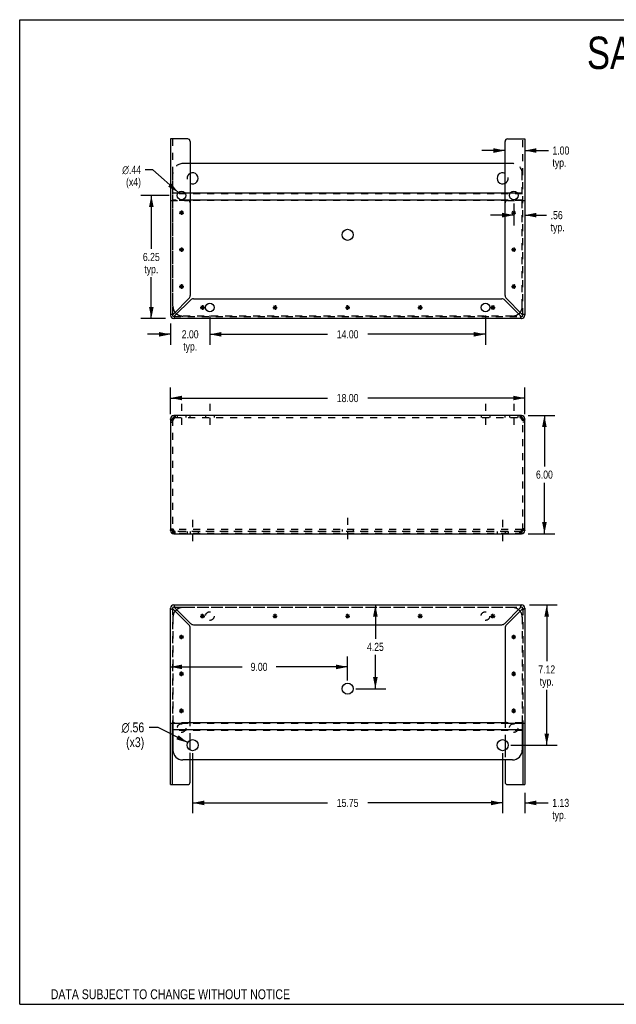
# Model space of a CAD drawing. Header units: inches. Extents: x 0 to 64.7, y 0 to 50.
# Tile 1 of 2: x 0 to 30.3, y 0 to 50. Entities that reach past the tile are written whole.
import ezdxf

# ---------------------------------------------------------------- set-up
doc = ezdxf.new("R2010")
doc.units = ezdxf.units.IN
doc.header["$LTSCALE"] = 3.558824
doc.header["$MEASUREMENT"] = 0
doc.linetypes.add('DASHED', pattern=[0.2, 0.1, -0.1])
doc.linetypes.add('HIDDEN', pattern=[0.2, 0.1, -0.1])
doc.layers.get('0').update_dxf_attribs({"linetype": 'CONTINUOUS'})
doc.layers.add('DEFAULT_2', color=8, linetype='HIDDEN')
doc.layers.add('DIMENSIONS', color=7, linetype='CONTINUOUS')
doc.styles.get("Standard").update_dxf_attribs({"font": 'txt', "width": 0.8})
doc.styles.add('TEXTSTYLE_1', font='gdt', dxfattribs={"width": 0.8})
doc.dimstyles.new('DIMSTYLE_1', dxfattribs={"dimtxt": 0.411765, "dimasz": 0.588235, "dimexe": 0.09, "dimexo": 0.07, "dimgap": 0.035, "dimtad": 0, "dimtih": 1, "dimtoh": 1, "dimzin": 4, "dimdsep": 46, "dimtxsty": 'Standard', "dimblk": '_FILLED', "dimblk1": '_FILLED', "dimblk2": '_FILLED', "dimcen": 0.09, "dimadec": 0, "dimazin": 0, "dimtfac": 1, "dimtofl": 0, "dimtmove": 0, "dimatfit": 3, "dimldrblk": '_FILLED', "dimfxl": 1, "dimtolj": 1, "dimtzin": 4, "dimarcsym": 0})
doc.dimstyles.new('DIMSTYLE_2', dxfattribs={"dimtxt": 0.5, "dimasz": 0.588235, "dimexe": 0.09, "dimexo": 0.07, "dimgap": 0.09, "dimtad": 0, "dimtih": 1, "dimtoh": 1, "dimzin": 4, "dimdsep": 46, "dimtxsty": 'Standard', "dimblk": '_FILLED', "dimblk1": '_FILLED', "dimblk2": '_FILLED', "dimcen": 0.09, "dimadec": 0, "dimazin": 0, "dimtfac": 1, "dimtofl": 0, "dimtmove": 0, "dimatfit": 3, "dimldrblk": '_FILLED', "dimfxl": 1, "dimtolj": 1, "dimtzin": 4, "dimarcsym": 0})
doc.dimstyles.new('DIMSTYLE_3', dxfattribs={"dimtxt": 0.411765, "dimasz": 0.588235, "dimexe": 0.09, "dimexo": 0.07, "dimgap": 0.09, "dimtad": 0, "dimtih": 1, "dimtoh": 1, "dimzin": 4, "dimdsep": 46, "dimtxsty": 'Standard', "dimblk": '_FILLED', "dimblk1": '_FILLED', "dimblk2": '_FILLED', "dimcen": 0.09, "dimadec": 0, "dimazin": 0, "dimtfac": 1, "dimtofl": 0, "dimtmove": 0, "dimatfit": 3, "dimldrblk": '_FILLED', "dimfxl": 1, "dimtolj": 1, "dimtzin": 4, "dimarcsym": 0})

# ---------------------------------------------------------------- blocks, each defined once
blk = doc.blocks.new('_FILLED')
at = {"color": 0, "linetype": 'ByBlock'}
blk.add_solid([(0, 0), (-1, 0.2), (-1, -0.2)], dxfattribs=at)
blk = doc.blocks.new('*D1')
at = {"layer": 'DIMENSIONS', "color": 2, "linetype": 'Continuous'}
for p, q in [((7.662, 29.971), (7.662, 31.317)), ((25.662, 29.971), (25.662, 31.317)), ((7.662, 30.788), (15.633, 30.788)), ((25.662, 30.788), (17.691, 30.788))]:
    blk.add_line(p, q, dxfattribs=at)
at = {"layer": 'DIMENSIONS', "color": 2, "linetype": 'Continuous', "xscale": 0.5882352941, "yscale": 0.5882352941, "zscale": 0.5882352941, "rotation": 180}
blk.add_blockref('_FILLED', (7.662, 30.788), dxfattribs=at)
at = {"layer": 'DIMENSIONS', "color": 2, "linetype": 'Continuous', "xscale": 0.5882352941, "yscale": 0.5882352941, "zscale": 0.5882352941}
blk.add_blockref('_FILLED', (25.662, 30.788), dxfattribs=at)
at = {"layer": 'DIMENSIONS', "color": 2, "linetype": 'Continuous', "insert": (16.662, 30.993), "char_height": 0.4118, "width": 1.64706, "attachment_point": 2, "line_spacing_factor": 0.9}
blk.add_mtext('18.00', dxfattribs=at)
blk = doc.blocks.new('*D2')
at = {"layer": 'DIMENSIONS', "color": 2, "linetype": 'Continuous'}
for p, q in [((25.831, 29.899), (27.191, 29.899)), ((26.661, 29.899), (26.661, 27.311)), ((26.661, 23.899), (26.661, 26.488)), ((25.831, 23.899), (27.191, 23.899))]:
    blk.add_line(p, q, dxfattribs=at)
at = {"layer": 'DIMENSIONS', "color": 2, "linetype": 'Continuous', "xscale": 0.5882352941, "yscale": 0.5882352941, "zscale": 0.5882352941}
for p, rotation in [((26.661, 29.899), 90), ((26.661, 23.899), 270)]:
    blk.add_blockref('_FILLED', p, dxfattribs=dict(at, rotation=rotation))
at = {"layer": 'DIMENSIONS', "color": 2, "linetype": 'Continuous', "insert": (26.661, 27.105), "char_height": 0.4118, "width": 1.31765, "attachment_point": 2, "line_spacing_factor": 0.9}
blk.add_mtext('6.00', dxfattribs=at)
blk = doc.blocks.new('*D5')
at = {"layer": 'DIMENSIONS', "color": 2, "linetype": 'Continuous'}
for p, q in [((18.073, 20.278), (18.073, 18.564)), ((18.073, 16.027), (18.073, 17.741)), ((17.074, 16.027), (18.602, 16.027))]:
    blk.add_line(p, q, dxfattribs=at)
at = {"layer": 'DIMENSIONS', "color": 2, "linetype": 'Continuous', "xscale": 0.5882352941, "yscale": 0.5882352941, "zscale": 0.5882352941}
for p, rotation in [((18.073, 20.278), 90), ((18.073, 16.027), 270)]:
    blk.add_blockref('_FILLED', p, dxfattribs=dict(at, rotation=rotation))
at = {"layer": 'DIMENSIONS', "color": 2, "linetype": 'Continuous', "insert": (18.073, 18.358), "char_height": 0.4118, "width": 1.31765, "attachment_point": 2, "line_spacing_factor": 0.9}
blk.add_mtext('4.25', dxfattribs=at)
blk = doc.blocks.new('*D6')
at = {"layer": 'DIMENSIONS', "color": 2, "linetype": 'Continuous'}
for p, q in [((16.662, 16.439), (16.662, 17.664)), ((7.662, 17.135), (11.297, 17.135)), ((16.662, 17.135), (13.027, 17.135))]:
    blk.add_line(p, q, dxfattribs=at)
at = {"layer": 'DIMENSIONS', "color": 2, "linetype": 'Continuous', "xscale": 0.5882352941, "yscale": 0.5882352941, "zscale": 0.5882352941, "rotation": 180}
blk.add_blockref('_FILLED', (7.662, 17.135), dxfattribs=at)
at = {"layer": 'DIMENSIONS', "color": 2, "linetype": 'Continuous', "xscale": 0.5882352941, "yscale": 0.5882352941, "zscale": 0.5882352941}
blk.add_blockref('_FILLED', (16.662, 17.135), dxfattribs=at)
at = {"layer": 'DIMENSIONS', "color": 2, "linetype": 'Continuous', "insert": (12.162, 17.341), "char_height": 0.4118, "width": 1.31765, "attachment_point": 2, "line_spacing_factor": 0.9}
blk.add_mtext('9.00', dxfattribs=at)
blk = doc.blocks.new('*D7')
at = {"layer": 'DIMENSIONS', "color": 2, "linetype": 'Continuous'}
for p, q in [((24.537, 12.748), (24.537, 9.698)), ((25.662, 10.743), (25.662, 9.698)), ((24.537, 10.228), (23.361, 10.228)), ((25.662, 10.228), (26.853, 10.228))]:
    blk.add_line(p, q, dxfattribs=at)
at = {"layer": 'DIMENSIONS', "color": 2, "linetype": 'Continuous', "xscale": 0.5882352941, "yscale": 0.5882352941, "zscale": 0.5882352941}
blk.add_blockref('_FILLED', (24.537, 10.228), dxfattribs=at)
at = {"layer": 'DIMENSIONS', "color": 2, "linetype": 'Continuous', "xscale": 0.5882352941, "yscale": 0.5882352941, "zscale": 0.5882352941, "rotation": 180}
blk.add_blockref('_FILLED', (25.662, 10.228), dxfattribs=at)
at = {"layer": 'DIMENSIONS', "color": 2, "linetype": 'Continuous', "insert": (27.059, 10.434), "char_height": 0.4118, "width": 1.31765, "attachment_point": 1, "line_spacing_factor": 0.9}
blk.add_mtext('1.13\\Ptyp.', dxfattribs=at)
blk = doc.blocks.new('*D8')
at = {"layer": 'DIMENSIONS', "color": 2, "linetype": 'Continuous'}
for p, q in [((8.787, 12.748), (8.787, 9.698)), ((24.537, 12.748), (24.537, 9.698)), ((8.787, 10.228), (15.633, 10.228)), ((24.537, 10.228), (17.691, 10.228))]:
    blk.add_line(p, q, dxfattribs=at)
at = {"layer": 'DIMENSIONS', "color": 2, "linetype": 'Continuous', "xscale": 0.5882352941, "yscale": 0.5882352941, "zscale": 0.5882352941, "rotation": 180}
blk.add_blockref('_FILLED', (8.787, 10.228), dxfattribs=at)
at = {"layer": 'DIMENSIONS', "color": 2, "linetype": 'Continuous', "xscale": 0.5882352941, "yscale": 0.5882352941, "zscale": 0.5882352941}
blk.add_blockref('_FILLED', (24.537, 10.228), dxfattribs=at)
at = {"layer": 'DIMENSIONS', "color": 2, "linetype": 'Continuous', "insert": (16.662, 10.434), "char_height": 0.4118, "width": 1.64706, "attachment_point": 2, "line_spacing_factor": 0.9}
blk.add_mtext('15.75', dxfattribs=at)
blk = doc.blocks.new('*D9')
at = {"layer": 'DIMENSIONS', "color": 2, "linetype": 'Continuous'}
for p, q in [((25.907, 20.278), (27.307, 20.278)), ((26.778, 20.278), (26.778, 17.417)), ((26.778, 13.16), (26.778, 15.976)), ((24.949, 13.16), (27.307, 13.16))]:
    blk.add_line(p, q, dxfattribs=at)
at = {"layer": 'DIMENSIONS', "color": 2, "linetype": 'Continuous', "xscale": 0.5882352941, "yscale": 0.5882352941, "zscale": 0.5882352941}
for p, rotation in [((26.778, 20.278), 90), ((26.778, 13.16), 270)]:
    blk.add_blockref('_FILLED', p, dxfattribs=dict(at, rotation=rotation))
at = {"layer": 'DIMENSIONS', "color": 2, "linetype": 'Continuous', "insert": (26.778, 17.211), "char_height": 0.4118, "width": 1.31765, "attachment_point": 2, "line_spacing_factor": 0.9}
blk.add_mtext('7.12\\Ptyp.', dxfattribs=at)
blk = doc.blocks.new('*D10')
at = {"layer": 'DIMENSIONS', "color": 2, "linetype": 'Continuous'}
for p, q in [((7.041, 14.061), (6.578, 14.061)), ((8.537, 13.289), (7.041, 14.061))]:
    blk.add_line(p, q, dxfattribs=at)
at = {"layer": 'DIMENSIONS', "color": 2, "linetype": 'Continuous', "xscale": 0.5882352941, "yscale": 0.5882352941, "zscale": 0.5882352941, "rotation": 332.6934381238}
blk.add_blockref('_FILLED', (8.537, 13.289), dxfattribs=at)
at = {"layer": 'DIMENSIONS', "color": 2, "linetype": 'Continuous', "insert": (6.328, 14.311), "char_height": 0.5, "width": 1.86667, "attachment_point": 3, "line_spacing_factor": 0.9, "style": 'TEXTSTYLE_1'}
blk.add_mtext('{\\Fgdt;n}\\Ftxt;.56\\P(x3)', dxfattribs=at)
blk = doc.blocks.new('*D11')
at = {"layer": 'DIMENSIONS', "color": 2, "linetype": 'Continuous'}
for p, q in [((7.594, 41.074), (6.159, 41.074)), ((6.688, 41.074), (6.688, 38.36)), ((6.688, 34.824), (6.688, 36.919)), ((7.417, 34.824), (6.159, 34.824))]:
    blk.add_line(p, q, dxfattribs=at)
at = {"layer": 'DIMENSIONS', "color": 2, "linetype": 'Continuous', "xscale": 0.5882352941, "yscale": 0.5882352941, "zscale": 0.5882352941}
for p, rotation in [((6.688, 41.074), 90), ((6.688, 34.824), 270)]:
    blk.add_blockref('_FILLED', p, dxfattribs=dict(at, rotation=rotation))
at = {"layer": 'DIMENSIONS', "color": 2, "linetype": 'Continuous', "insert": (6.688, 38.155), "char_height": 0.4118, "width": 1.31765, "attachment_point": 2, "line_spacing_factor": 0.9}
blk.add_mtext('6.25\\Ptyp.', dxfattribs=at)
blk = doc.blocks.new('*D12')
at = {"layer": 'DIMENSIONS', "color": 2, "linetype": 'Continuous'}
for p, q in [((7.662, 34.578), (7.662, 33.493)), ((9.662, 34.974), (9.662, 33.493)), ((7.662, 34.023), (6.486, 34.023)), ((9.662, 34.023), (10.838, 34.023))]:
    blk.add_line(p, q, dxfattribs=at)
at = {"layer": 'DIMENSIONS', "color": 2, "linetype": 'Continuous', "xscale": 0.5882352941, "yscale": 0.5882352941, "zscale": 0.5882352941}
blk.add_blockref('_FILLED', (7.662, 34.023), dxfattribs=at)
at = {"layer": 'DIMENSIONS', "color": 2, "linetype": 'Continuous', "xscale": 0.5882352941, "yscale": 0.5882352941, "zscale": 0.5882352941, "rotation": 180}
blk.add_blockref('_FILLED', (9.662, 34.023), dxfattribs=at)
at = {"layer": 'DIMENSIONS', "color": 2, "linetype": 'Continuous', "insert": (8.662, 34.229), "char_height": 0.4118, "width": 1.31765, "attachment_point": 2, "line_spacing_factor": 0.9}
blk.add_mtext('2.00\\Ptyp.', dxfattribs=at)
blk = doc.blocks.new('*D13')
at = {"layer": 'DIMENSIONS', "color": 2, "linetype": 'Continuous'}
for p, q in [((9.662, 34.974), (9.662, 33.493)), ((23.662, 34.974), (23.662, 33.493)), ((9.662, 34.023), (15.633, 34.023)), ((23.662, 34.023), (17.691, 34.023))]:
    blk.add_line(p, q, dxfattribs=at)
at = {"layer": 'DIMENSIONS', "color": 2, "linetype": 'Continuous', "xscale": 0.5882352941, "yscale": 0.5882352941, "zscale": 0.5882352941, "rotation": 180}
blk.add_blockref('_FILLED', (9.662, 34.023), dxfattribs=at)
at = {"layer": 'DIMENSIONS', "color": 2, "linetype": 'Continuous', "xscale": 0.5882352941, "yscale": 0.5882352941, "zscale": 0.5882352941}
blk.add_blockref('_FILLED', (23.662, 34.023), dxfattribs=at)
at = {"layer": 'DIMENSIONS', "color": 2, "linetype": 'Continuous', "insert": (16.662, 34.229), "char_height": 0.4118, "width": 1.64706, "attachment_point": 2, "line_spacing_factor": 0.9}
blk.add_mtext('14.00', dxfattribs=at)
blk = doc.blocks.new('*D14')
at = {"layer": 'DIMENSIONS', "color": 2, "linetype": 'Continuous'}
for p, q in [((25.1, 40.662), (25.1, 39.546)), ((25.1, 40.075), (23.923, 40.075)), ((25.662, 40.075), (26.772, 40.075))]:
    blk.add_line(p, q, dxfattribs=at)
at = {"layer": 'DIMENSIONS', "color": 2, "linetype": 'Continuous', "xscale": 0.5882352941, "yscale": 0.5882352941, "zscale": 0.5882352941}
blk.add_blockref('_FILLED', (25.1, 40.075), dxfattribs=at)
at = {"layer": 'DIMENSIONS', "color": 2, "linetype": 'Continuous', "xscale": 0.5882352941, "yscale": 0.5882352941, "zscale": 0.5882352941, "rotation": 180}
blk.add_blockref('_FILLED', (25.662, 40.075), dxfattribs=at)
at = {"layer": 'DIMENSIONS', "color": 2, "linetype": 'Continuous', "insert": (26.978, 40.281), "char_height": 0.4118, "width": 1.31765, "attachment_point": 1, "line_spacing_factor": 0.9}
blk.add_mtext('.56\\Ptyp.', dxfattribs=at)
blk = doc.blocks.new('*D15')
at = {"layer": 'DIMENSIONS', "color": 2, "linetype": 'Continuous'}
for p, q in [((24.662, 43.355), (23.486, 43.355)), ((25.662, 43.355), (26.863, 43.355))]:
    blk.add_line(p, q, dxfattribs=at)
at = {"layer": 'DIMENSIONS', "color": 2, "linetype": 'Continuous', "xscale": 0.5882352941, "yscale": 0.5882352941, "zscale": 0.5882352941}
blk.add_blockref('_FILLED', (24.662, 43.355), dxfattribs=at)
at = {"layer": 'DIMENSIONS', "color": 2, "linetype": 'Continuous', "xscale": 0.5882352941, "yscale": 0.5882352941, "zscale": 0.5882352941, "rotation": 180}
blk.add_blockref('_FILLED', (25.662, 43.355), dxfattribs=at)
at = {"layer": 'DIMENSIONS', "color": 2, "linetype": 'Continuous', "insert": (27.069, 43.561), "char_height": 0.4118, "width": 1.31765, "attachment_point": 1, "line_spacing_factor": 0.9}
blk.add_mtext('1.00\\Ptyp.', dxfattribs=at)
blk = doc.blocks.new('*D16')
at = {"layer": 'DIMENSIONS', "color": 2, "linetype": 'Continuous'}
for p, q in [((6.763, 42.376), (6.369, 42.376)), ((8.061, 41.219), (6.763, 42.376))]:
    blk.add_line(p, q, dxfattribs=at)
at = {"layer": 'DIMENSIONS', "color": 2, "linetype": 'Continuous', "xscale": 0.5882352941, "yscale": 0.5882352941, "zscale": 0.5882352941, "rotation": 318.2856607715}
blk.add_blockref('_FILLED', (8.061, 41.219), dxfattribs=at)
at = {"layer": 'DIMENSIONS', "color": 2, "linetype": 'Continuous', "insert": (6.163, 42.582), "char_height": 0.41176, "width": 1.53725, "attachment_point": 3, "line_spacing_factor": 0.9, "style": 'TEXTSTYLE_1'}
blk.add_mtext('{\\Fgdt;n}\\Ftxt;.44\\P(x4)', dxfattribs=at)

msp = doc.modelspace()

# ---------------------------------------------------------------- linework, layer by layer
at = {"color": 7, "linetype": 'Continuous'}
for p, q in [((0, 0), (0, 50)), ((0, 50), (64.706, 50)), ((7.757, 34.99), (7.766, 34.99)), ((7.829, 34.928), (7.829, 34.919)), ((25.496, 34.919), (25.496, 34.928)), ((25.558, 34.99), (25.567, 34.99)), ((7.662, 29.733), (7.766, 29.733)), ((7.829, 29.899), (7.829, 29.795)), ((7.847, 29.795), (7.829, 29.795)), ((25.496, 29.795), (25.477, 29.795)), ((25.496, 29.899), (25.496, 29.795)), ((25.556, 29.705), (25.554, 29.695)), ((25.558, 29.733), (25.662, 29.733)), ((7.766, 24.066), (7.662, 24.066)), ((7.768, 24.093), (7.77, 24.103)), ((7.787, 24.019), (7.787, 24.092)), ((7.829, 23.899), (7.829, 24.003)), ((7.829, 24.003), (7.847, 24.003)), ((25.477, 24.003), (25.496, 24.003)), ((25.496, 23.899), (25.496, 24.003)), ((25.537, 24.019), (25.537, 24.092)), ((25.662, 24.066), (25.558, 24.066)), ((7.766, 20.112), (7.757, 20.112)), ((7.829, 20.183), (7.829, 20.174)), ((25.496, 20.174), (25.496, 20.183)), ((25.567, 20.112), (25.558, 20.112)), ((9.172, 19.716), (9.402, 19.716)), ((9.206, 19.634), (9.368, 19.797)), ((9.368, 19.634), (9.206, 19.797)), ((9.287, 19.601), (9.287, 19.831)), ((12.86, 19.716), (13.09, 19.716)), ((12.893, 19.634), (13.056, 19.797)), ((13.056, 19.634), (12.893, 19.797)), ((12.975, 19.601), (12.975, 19.831)), ((16.547, 19.716), (16.777, 19.716)), ((16.581, 19.634), (16.743, 19.797)), ((16.743, 19.634), (16.581, 19.797)), ((16.662, 19.601), (16.662, 19.831)), ((20.235, 19.716), (20.465, 19.716)), ((20.268, 19.634), (20.431, 19.797)), ((20.431, 19.634), (20.268, 19.797)), ((20.35, 19.601), (20.35, 19.831)), ((23.922, 19.716), (24.152, 19.716)), ((23.956, 19.634), (24.118, 19.797)), ((23.956, 19.797), (24.118, 19.634)), ((24.037, 19.601), (24.037, 19.831)), ((8.11, 18.653), (8.34, 18.653)), ((8.143, 18.572), (8.306, 18.735)), ((8.306, 18.572), (8.143, 18.735)), ((8.225, 18.538), (8.225, 18.768)), ((24.985, 18.653), (25.215, 18.653)), ((25.018, 18.572), (25.181, 18.735)), ((25.018, 18.735), (25.181, 18.572)), ((25.1, 18.538), (25.1, 18.768)), ((8.11, 16.778), (8.34, 16.778)), ((8.143, 16.697), (8.306, 16.86)), ((8.306, 16.697), (8.143, 16.86)), ((8.225, 16.663), (8.225, 16.893)), ((24.985, 16.778), (25.215, 16.778)), ((25.018, 16.697), (25.181, 16.86)), ((25.018, 16.86), (25.181, 16.697)), ((25.1, 16.663), (25.1, 16.893)), ((8.225, 14.788), (8.225, 15.018)), ((25.1, 14.788), (25.1, 15.018)), ((8.11, 14.903), (8.34, 14.903)), ((8.306, 14.822), (8.143, 14.985)), ((8.143, 14.822), (8.306, 14.985)), ((24.985, 14.903), (25.215, 14.903)), ((25.018, 14.985), (25.181, 14.822)), ((25.018, 14.822), (25.181, 14.985)), ((7.766, 11.155), (7.766, 14.278)), ((7.787, 14.278), (7.787, 12.91)), ((24.74, 14.288), (8.584, 14.288)), ((25.537, 14.278), (25.537, 12.91)), ((25.558, 14.278), (25.558, 11.155)), ((25.537, 13.939), (7.787, 13.939)), ((8.662, 12.908), (8.662, 13.411)), ((24.662, 13.411), (24.662, 12.908)), ((25.037, 12.41), (8.287, 12.41)), ((8.662, 11.28), (8.662, 12.41)), ((24.662, 12.41), (24.662, 11.28)), ((7.662, 11.155), (8.537, 11.155)), ((24.787, 11.155), (25.662, 11.155)), ((0, 0), (64.706, 0))]:
    msp.add_line(p, q, dxfattribs=at)
at = {"color": 3, "linetype": 'Continuous'}
for p, q in [((7.662, 43.947), (7.662, 34.99)), ((8.537, 43.947), (7.662, 43.947)), ((8.662, 43.822), (8.662, 35.991)), ((24.662, 35.991), (24.662, 43.822)), ((24.787, 43.947), (25.662, 43.947)), ((25.662, 43.947), (25.662, 34.99)), ((24.662, 42.692), (8.662, 42.692)), ((8.409, 41.19), (8.04, 41.19)), ((24.662, 41.19), (8.662, 41.19)), ((25.284, 41.19), (24.915, 41.19)), ((24.662, 40.841), (8.662, 40.841)), ((8.598, 35.835), (7.829, 35.066)), ((7.905, 34.99), (8.674, 35.759)), ((8.829, 35.824), (24.495, 35.824)), ((24.65, 35.759), (25.419, 34.99)), ((25.496, 35.066), (24.726, 35.835)), ((7.753, 35.044), (7.731, 35.036)), ((25.496, 34.824), (7.829, 34.824)), ((25.442, 34.915), (25.45, 34.892)), ((7.662, 29.733), (7.662, 24.066)), ((25.496, 29.899), (7.829, 29.899)), ((7.829, 29.733), (7.836, 29.759)), ((7.859, 29.831), (7.867, 29.851)), ((25.457, 29.851), (25.465, 29.831)), ((25.488, 29.759), (25.496, 29.733)), ((25.662, 24.066), (25.662, 29.733)), ((7.836, 24.04), (7.829, 24.066)), ((25.496, 24.066), (25.488, 24.04)), ((7.829, 23.899), (25.496, 23.899)), ((7.867, 23.948), (7.859, 23.968)), ((25.465, 23.968), (25.457, 23.948)), ((7.662, 11.155), (7.662, 20.112)), ((7.829, 20.278), (25.496, 20.278)), ((7.829, 20.036), (8.598, 19.267)), ((7.882, 20.187), (7.874, 20.21)), ((8.674, 19.343), (7.905, 20.112)), ((25.419, 20.112), (24.65, 19.343)), ((24.726, 19.267), (25.496, 20.036)), ((25.571, 20.058), (25.593, 20.066)), ((25.662, 20.112), (25.662, 11.155)), ((8.662, 14.403), (8.662, 19.111)), ((8.829, 19.278), (24.495, 19.278)), ((24.662, 19.111), (24.662, 14.403)), ((7.662, 14.278), (8.537, 14.278)), ((24.787, 14.278), (25.662, 14.278))]:
    msp.add_line(p, q, dxfattribs=at)
at = {"color": 2, "linetype": 'DASHED'}
for p, q in [((8.225, 30.488), (8.225, 29.207)), ((9.662, 30.488), (9.662, 29.207)), ((23.662, 30.488), (23.662, 29.207)), ((25.1, 30.488), (25.1, 29.207)), ((8.787, 24.594), (8.787, 23.314)), ((16.662, 24.696), (16.662, 23.415)), ((24.537, 24.594), (24.537, 23.314))]:
    msp.add_line(p, q, dxfattribs=at)
at = {"color": 3, "linetype": 'Continuous'}
for points in [[(7.731, 35.036), (7.711, 35.028), (7.694, 35.021), (7.68, 35.013), (7.67, 35.005), (7.664, 34.998), (7.662, 34.99)], [(7.829, 35.066), (7.802, 35.059), (7.777, 35.051), (7.753, 35.044)], [(25.593, 35.036), (25.571, 35.044), (25.547, 35.051), (25.522, 35.059), (25.496, 35.066)], [(25.662, 34.99), (25.66, 34.998), (25.654, 35.005), (25.644, 35.013), (25.63, 35.021), (25.613, 35.028), (25.593, 35.036)], [(7.829, 34.824), (7.836, 34.826), (7.844, 34.832), (7.851, 34.842), (7.859, 34.856), (7.867, 34.872), (7.874, 34.892)], [(7.874, 34.892), (7.882, 34.915), (7.889, 34.939), (7.897, 34.964), (7.905, 34.99)], [(25.419, 34.99), (25.427, 34.964), (25.435, 34.939), (25.442, 34.915)], [(25.45, 34.892), (25.457, 34.872), (25.465, 34.856), (25.473, 34.842), (25.48, 34.832), (25.488, 34.826), (25.496, 34.824)], [(7.711, 29.651), (7.696, 29.664), (7.684, 29.678), (7.675, 29.692), (7.668, 29.705), (7.663, 29.719), (7.662, 29.733)], [(7.829, 29.733), (7.807, 29.719), (7.785, 29.705), (7.765, 29.692), (7.745, 29.678), (7.727, 29.664), (7.711, 29.651)], [(7.836, 29.759), (7.844, 29.784), (7.851, 29.808), (7.859, 29.831)], [(7.867, 29.851), (7.874, 29.867), (7.882, 29.881), (7.889, 29.891), (7.897, 29.897), (7.905, 29.899)], [(25.419, 29.899), (25.427, 29.897), (25.435, 29.891), (25.442, 29.881), (25.45, 29.867), (25.457, 29.851)], [(25.465, 29.831), (25.473, 29.808), (25.48, 29.784), (25.488, 29.759)], [(25.613, 29.651), (25.597, 29.664), (25.579, 29.678), (25.559, 29.692), (25.539, 29.705), (25.517, 29.719), (25.496, 29.733)], [(25.662, 29.733), (25.661, 29.719), (25.656, 29.705), (25.649, 29.692), (25.64, 29.678), (25.628, 29.664), (25.613, 29.651)], [(7.662, 24.066), (7.663, 24.08), (7.668, 24.093), (7.675, 24.107), (7.684, 24.121), (7.696, 24.134), (7.711, 24.148)], [(7.711, 24.148), (7.727, 24.134), (7.745, 24.121), (7.765, 24.107), (7.785, 24.093), (7.807, 24.08), (7.829, 24.066)], [(7.859, 23.968), (7.851, 23.99), (7.844, 24.014), (7.836, 24.04)], [(25.488, 24.04), (25.48, 24.014), (25.473, 23.99), (25.465, 23.968)], [(25.496, 24.066), (25.517, 24.08), (25.539, 24.093), (25.559, 24.107), (25.579, 24.121), (25.597, 24.134), (25.613, 24.148)], [(25.613, 24.148), (25.628, 24.134), (25.64, 24.121), (25.649, 24.107), (25.656, 24.093), (25.661, 24.08), (25.662, 24.066)], [(7.905, 23.899), (7.897, 23.901), (7.889, 23.907), (7.882, 23.917), (7.874, 23.931), (7.867, 23.948)], [(25.457, 23.948), (25.45, 23.931), (25.442, 23.917), (25.435, 23.907), (25.427, 23.901), (25.419, 23.899)], [(7.662, 20.112), (7.664, 20.104), (7.67, 20.097), (7.68, 20.089), (7.694, 20.081), (7.711, 20.074), (7.731, 20.066)], [(7.731, 20.066), (7.753, 20.058), (7.777, 20.051), (7.802, 20.043), (7.829, 20.036)], [(7.874, 20.21), (7.867, 20.23), (7.859, 20.247), (7.851, 20.26), (7.844, 20.27), (7.836, 20.276), (7.829, 20.278)], [(7.905, 20.112), (7.897, 20.138), (7.889, 20.163), (7.882, 20.187)], [(25.45, 20.21), (25.442, 20.187), (25.435, 20.163), (25.427, 20.138), (25.419, 20.112)], [(25.496, 20.278), (25.488, 20.276), (25.48, 20.27), (25.473, 20.26), (25.465, 20.247), (25.457, 20.23), (25.45, 20.21)], [(25.496, 20.036), (25.522, 20.043), (25.547, 20.051), (25.571, 20.058)], [(25.593, 20.066), (25.613, 20.074), (25.63, 20.081), (25.644, 20.089), (25.654, 20.097), (25.66, 20.104), (25.662, 20.112)]]:
    msp.add_lwpolyline(points, dxfattribs=at)
at = {"color": 7, "linetype": 'Continuous'}
for points in [[(7.829, 35.066), (7.819, 35.059), (7.809, 35.051), (7.8, 35.044), (7.792, 35.036), (7.784, 35.028), (7.778, 35.021), (7.773, 35.013), (7.769, 35.005), (7.767, 34.998), (7.766, 34.99)], [(25.546, 35.021), (25.54, 35.028), (25.532, 35.036), (25.524, 35.044), (25.515, 35.051), (25.505, 35.059), (25.496, 35.066)], [(25.558, 34.99), (25.557, 34.998), (25.555, 35.005), (25.551, 35.013), (25.546, 35.021)], [(7.829, 34.928), (7.836, 34.928), (7.844, 34.931), (7.851, 34.935), (7.859, 34.94)], [(7.859, 34.94), (7.867, 34.946), (7.874, 34.953), (7.882, 34.962), (7.889, 34.971), (7.897, 34.98), (7.905, 34.99)], [(25.419, 34.99), (25.427, 34.98), (25.435, 34.971), (25.442, 34.962), (25.45, 34.953), (25.457, 34.946), (25.465, 34.94), (25.473, 34.935), (25.48, 34.931), (25.488, 34.928), (25.496, 34.928)], [(7.77, 29.695), (7.768, 29.705), (7.767, 29.719), (7.766, 29.733)], [(25.558, 29.733), (25.558, 29.719), (25.556, 29.705)], [(7.766, 24.066), (7.767, 24.08), (7.768, 24.093)], [(25.554, 24.103), (25.556, 24.093), (25.558, 24.08), (25.558, 24.066)], [(7.766, 20.112), (7.767, 20.104), (7.769, 20.097), (7.773, 20.089), (7.778, 20.081)], [(7.778, 20.081), (7.784, 20.074), (7.792, 20.066), (7.8, 20.058), (7.809, 20.051), (7.819, 20.043), (7.829, 20.036)], [(7.905, 20.112), (7.897, 20.122), (7.889, 20.131), (7.882, 20.14), (7.874, 20.149), (7.867, 20.156), (7.859, 20.162), (7.851, 20.168), (7.844, 20.171), (7.836, 20.174), (7.829, 20.174)], [(25.465, 20.162), (25.457, 20.156), (25.45, 20.149), (25.442, 20.14), (25.435, 20.131), (25.427, 20.122), (25.419, 20.112)], [(25.496, 20.174), (25.488, 20.174), (25.48, 20.171), (25.473, 20.168), (25.465, 20.162)], [(25.496, 20.036), (25.505, 20.043), (25.515, 20.051), (25.524, 20.058), (25.532, 20.066), (25.54, 20.074), (25.546, 20.081), (25.551, 20.089), (25.555, 20.097), (25.557, 20.104), (25.558, 20.112)]]:
    msp.add_lwpolyline(points, dxfattribs=at)
at = {"color": 3, "linetype": 'Continuous'}
for centre, radius in [((8.225, 41.074), 0.219), ((25.1, 41.074), 0.219), ((16.662, 39.075), 0.281), ((9.662, 35.386), 0.219), ((23.662, 35.386), 0.219)]:
    msp.add_circle(centre, radius, dxfattribs=at)
at = {"color": 7, "linetype": 'Continuous'}
for centre in [(16.662, 16.027), (8.787, 13.16), (24.537, 13.16)]:
    msp.add_circle(centre, 0.281, dxfattribs=at)
at = {"color": 3, "linetype": 'Continuous'}
for centre, radius, start, end in [((8.537, 43.822), 0.125, 0, 90), ((24.787, 43.822), 0.125, 90, 180), ((8.787, 41.942), 0.281, 243.5695, 116.4305), ((24.537, 41.942), 0.281, 63.5695, 296.4305), ((8.442, 35.991), 0.22, 315, 360), ((8.829, 35.604), 0.22, 90, 135), ((24.495, 35.604), 0.22, 45, 90), ((24.882, 35.991), 0.22, 180, 225), ((8.287, 35.45), 0.5, 218.9378, 231.304), ((25.037, 35.45), 0.5, 308.696, 321.0622), ((7.829, 34.99), 0.167, 180, 270), ((25.496, 34.99), 0.167, 270, 360), ((7.829, 29.733), 0.167, 90, 180), ((25.496, 29.733), 0.167, 0, 90), ((7.829, 24.066), 0.167, 180, 270), ((25.496, 24.066), 0.167, 270, 360), ((7.829, 20.112), 0.167, 90, 180), ((25.496, 20.112), 0.167, 0, 90), ((8.442, 19.111), 0.22, 0, 45), ((8.829, 19.498), 0.22, 225, 270), ((24.495, 19.498), 0.22, 270, 315), ((24.882, 19.111), 0.22, 135, 180), ((8.537, 14.403), 0.125, 270, 360), ((24.787, 14.403), 0.125, 180, 270)]:
    msp.add_arc(centre, radius, start, end, dxfattribs=at)
at = {"color": 7, "linetype": 'Continuous'}
for centre, radius, start, end in [((7.829, 34.99), 0.0625, 180, 270), ((25.496, 34.99), 0.0625, 270, 360), ((7.829, 29.733), 0.0625, 90, 180), ((25.496, 29.733), 0.0625, 0, 90), ((7.829, 24.066), 0.0625, 180, 270), ((25.496, 24.066), 0.0625, 270, 360), ((7.829, 20.112), 0.0625, 90, 180), ((8.287, 19.652), 0.5, 128.696, 141.0622), ((25.037, 19.652), 0.5, 38.9378, 51.304), ((25.496, 20.112), 0.0625, 0, 90), ((8.287, 12.91), 0.5, 180, 270), ((25.037, 12.91), 0.5, 270, 360), ((8.537, 11.28), 0.125, 270, 360), ((24.787, 11.28), 0.125, 180, 270)]:
    msp.add_arc(centre, radius, start, end, dxfattribs=at)
at = {"layer": 'DEFAULT_2', "color": 8, "linetype": 'HIDDEN'}
for p, q in [((7.766, 43.947), (7.766, 34.99)), ((25.558, 34.99), (25.558, 43.947)), ((8.662, 42.692), (8.287, 42.692)), ((25.037, 42.692), (24.662, 42.692)), ((7.787, 35.45), (7.787, 42.192)), ((25.537, 35.45), (25.537, 42.192)), ((8.04, 41.19), (7.787, 41.19)), ((25.537, 41.163), (7.787, 41.163)), ((8.662, 41.19), (8.409, 41.19)), ((24.915, 41.19), (24.662, 41.19)), ((25.537, 41.19), (25.284, 41.19)), ((7.662, 40.824), (8.537, 40.824)), ((8.662, 40.841), (7.787, 40.841)), ((25.537, 40.814), (7.787, 40.814)), ((25.537, 40.841), (24.662, 40.841)), ((24.787, 40.824), (25.662, 40.824)), ((8.11, 40.199), (8.34, 40.199)), ((8.143, 40.117), (8.306, 40.28)), ((8.306, 40.117), (8.143, 40.28)), ((8.225, 40.314), (8.225, 40.084)), ((24.985, 40.199), (25.215, 40.199)), ((25.018, 40.117), (25.181, 40.28)), ((25.181, 40.117), (25.018, 40.28)), ((25.1, 40.314), (25.1, 40.084)), ((8.11, 38.324), (8.34, 38.324)), ((8.306, 38.242), (8.143, 38.405)), ((8.143, 38.242), (8.306, 38.405)), ((8.225, 38.439), (8.225, 38.209)), ((24.985, 38.324), (25.215, 38.324)), ((25.181, 38.242), (25.018, 38.405)), ((25.018, 38.242), (25.181, 38.405)), ((25.1, 38.439), (25.1, 38.209)), ((8.306, 36.367), (8.143, 36.53)), ((8.143, 36.367), (8.306, 36.53)), ((8.225, 36.564), (8.225, 36.334)), ((25.181, 36.367), (25.018, 36.53)), ((25.018, 36.367), (25.181, 36.53)), ((25.1, 36.564), (25.1, 36.334)), ((8.11, 36.449), (8.34, 36.449)), ((24.985, 36.449), (25.215, 36.449)), ((9.287, 35.501), (9.287, 35.271)), ((12.975, 35.501), (12.975, 35.271)), ((16.662, 35.271), (16.662, 35.501)), ((20.35, 35.501), (20.35, 35.271)), ((24.037, 35.501), (24.037, 35.271)), ((9.172, 35.386), (9.402, 35.386)), ((9.368, 35.305), (9.206, 35.468)), ((9.206, 35.305), (9.368, 35.468)), ((12.86, 35.386), (13.09, 35.386)), ((13.056, 35.305), (12.893, 35.468)), ((12.893, 35.305), (13.056, 35.468)), ((16.547, 35.386), (16.777, 35.386)), ((16.743, 35.305), (16.581, 35.468)), ((16.581, 35.305), (16.743, 35.468)), ((20.235, 35.386), (20.465, 35.386)), ((20.431, 35.305), (20.268, 35.468)), ((20.268, 35.305), (20.431, 35.468)), ((23.922, 35.386), (24.152, 35.386)), ((24.118, 35.305), (23.956, 35.468)), ((23.956, 35.305), (24.118, 35.468)), ((7.829, 34.928), (25.496, 34.928)), ((25.037, 34.95), (8.287, 34.95)), ((7.662, 29.559), (7.766, 29.559)), ((7.711, 29.651), (7.784, 29.651)), ((7.766, 29.733), (7.766, 24.066)), ((7.847, 29.795), (25.477, 29.795)), ((7.905, 29.899), (7.905, 29.795)), ((8.006, 29.899), (8.006, 29.795)), ((8.443, 29.899), (8.443, 29.795)), ((8.662, 29.795), (8.662, 29.899)), ((9.443, 29.899), (9.443, 29.795)), ((9.881, 29.899), (9.881, 29.795)), ((23.443, 29.899), (23.443, 29.795)), ((23.881, 29.899), (23.881, 29.795)), ((24.662, 29.795), (24.662, 29.899)), ((24.881, 29.899), (24.881, 29.795)), ((25.318, 29.899), (25.318, 29.795)), ((25.419, 29.899), (25.419, 29.795)), ((25.613, 29.651), (25.54, 29.651)), ((25.558, 24.066), (25.558, 29.733)), ((25.662, 29.559), (25.558, 29.559)), ((7.662, 24.148), (7.784, 24.148)), ((7.787, 24.092), (7.787, 24.107)), ((25.537, 24.107), (7.787, 24.107)), ((7.787, 23.902), (7.787, 24.019)), ((25.537, 24.006), (7.787, 24.006)), ((7.829, 24.003), (7.787, 24.003)), ((25.477, 24.003), (7.847, 24.003)), ((7.905, 23.899), (7.905, 24.003)), ((8.506, 24.006), (8.506, 23.902)), ((8.662, 24.003), (8.662, 23.899)), ((9.068, 24.006), (9.068, 23.902)), ((16.381, 24.107), (16.381, 24.003)), ((16.943, 24.107), (16.943, 24.003)), ((24.256, 24.006), (24.256, 23.902)), ((24.662, 24.003), (24.662, 23.899)), ((24.818, 24.006), (24.818, 23.902)), ((25.419, 23.899), (25.419, 24.003)), ((25.537, 24.003), (25.496, 24.003)), ((25.537, 24.092), (25.537, 24.107)), ((25.537, 23.902), (25.537, 24.019)), ((25.662, 24.148), (25.54, 24.148)), ((25.537, 23.902), (7.787, 23.902)), ((7.766, 20.112), (7.766, 14.278)), ((7.829, 20.174), (25.496, 20.174)), ((25.037, 20.152), (8.287, 20.152)), ((25.558, 20.112), (25.558, 14.278)), ((7.787, 19.652), (7.787, 14.278)), ((25.537, 19.652), (25.537, 14.278)), ((8.584, 14.288), (7.787, 14.288)), ((25.537, 14.261), (7.787, 14.261)), ((8.662, 13.411), (8.662, 14.403)), ((24.662, 14.403), (24.662, 13.411)), ((25.537, 14.288), (24.74, 14.288)), ((25.537, 13.912), (7.787, 13.912)), ((8.662, 12.41), (8.662, 12.908)), ((24.662, 12.908), (24.662, 12.41))]:
    msp.add_line(p, q, dxfattribs=at)
for points in [[(7.784, 29.651), (7.779, 29.664), (7.774, 29.678), (7.771, 29.692), (7.77, 29.695)], [(7.829, 29.733), (7.82, 29.719), (7.812, 29.705), (7.805, 29.692), (7.797, 29.678), (7.79, 29.664), (7.784, 29.651)], [(7.829, 29.733), (7.836, 29.743), (7.844, 29.752), (7.851, 29.761), (7.859, 29.77), (7.867, 29.777), (7.874, 29.783), (7.882, 29.788), (7.889, 29.792), (7.897, 29.795), (7.905, 29.795)], [(25.419, 29.795), (25.427, 29.795), (25.435, 29.792), (25.442, 29.788), (25.45, 29.783), (25.457, 29.777), (25.465, 29.77), (25.473, 29.761), (25.48, 29.752), (25.488, 29.743), (25.496, 29.733)], [(25.54, 29.651), (25.534, 29.664), (25.527, 29.678), (25.519, 29.692), (25.512, 29.705), (25.504, 29.719), (25.496, 29.733)], [(25.554, 29.695), (25.553, 29.692), (25.55, 29.678), (25.545, 29.664), (25.54, 29.651)], [(7.77, 24.103), (7.771, 24.107), (7.774, 24.121), (7.779, 24.134), (7.784, 24.148)], [(7.784, 24.148), (7.79, 24.134), (7.797, 24.121), (7.805, 24.107), (7.812, 24.093), (7.82, 24.08), (7.829, 24.066)], [(7.905, 24.003), (7.897, 24.004), (7.889, 24.006), (7.882, 24.01), (7.874, 24.015), (7.867, 24.022), (7.859, 24.029), (7.851, 24.037), (7.844, 24.046), (7.836, 24.056), (7.829, 24.066)], [(25.496, 24.066), (25.488, 24.056), (25.48, 24.046), (25.473, 24.037), (25.465, 24.029), (25.457, 24.022), (25.45, 24.015), (25.442, 24.01), (25.435, 24.006), (25.427, 24.004), (25.419, 24.003)], [(25.496, 24.066), (25.504, 24.08), (25.512, 24.093), (25.519, 24.107), (25.527, 24.121), (25.534, 24.134), (25.54, 24.148)], [(25.54, 24.148), (25.545, 24.134), (25.55, 24.121), (25.553, 24.107), (25.554, 24.103)]]:
    msp.add_lwpolyline(points, dxfattribs=at)
for centre in [(9.662, 19.716), (23.662, 19.716), (8.225, 14.028), (25.1, 14.028)]:
    msp.add_circle(centre, 0.219, dxfattribs=at)
for centre, radius, start, end in [((8.287, 42.192), 0.5, 90, 180), ((25.037, 42.192), 0.5, 0, 90), ((8.787, 41.942), 0.281, 116.4305, 243.5695), ((24.537, 41.942), 0.281, 296.4305, 63.5695), ((8.537, 40.699), 0.125, 0, 90), ((24.787, 40.699), 0.125, 90, 180), ((8.287, 35.45), 0.5, 180, 218.9378), ((8.287, 35.45), 0.5, 231.304, 270), ((25.037, 35.45), 0.5, 270, 308.696), ((25.037, 35.45), 0.5, 321.0622, 360), ((8.287, 19.652), 0.5, 90, 128.696), ((25.037, 19.652), 0.5, 51.304, 90), ((8.287, 19.652), 0.5, 141.0622, 180), ((25.037, 19.652), 0.5, 0, 38.9378)]:
    msp.add_arc(centre, radius, start, end, dxfattribs=at)

# ---------------------------------------------------------------- texts
at = {"layer": 'DIMENSIONS', "color": 2, "linetype": 'Continuous', "attachment_point": 2, "line_spacing_factor": 0.9}
for s, insert, char_height, width in [('SAGINAW CONTROL & ENGINEERING\\PSCE-FK0618 = SCE-09 GRAY\\PSCE-FK0618LG = RAL 7035\\P ', (44.778, 49.141), 1.64706, 38.21176), ('DATA SUBJECT TO CHANGE WITHOUT NOTICE', (7.657, 0.761), 0.5, 14.8)]:
    msp.add_mtext(s, dxfattribs=dict(at, insert=insert, char_height=char_height, width=width))

# ---------------------------------------------------------------- dimensions: what is measured, and where the dimension line sits
at = {"layer": 'DIMENSIONS', "color": 2, "linetype": 'Continuous'}
for base, p1, p2, picture, middle in [((25.662, 43.355), (24.662, 43.822), (25.662, 43.947), '*D15', (27.728, 43.046)), ((9.662, 34.023), (7.662, 34.648), (9.662, 35.044), '*D12', (8.662, 33.714))]:
    dim = msp.add_linear_dim(base=base, p1=p1, p2=p2, text='<>\\Ptyp.', dimstyle='DIMSTYLE_1', dxfattribs=at)
    dim.commit()
    dim.dimension.update_dxf_attribs({"geometry": picture, "text_midpoint": middle, "dimtype": 160})
for base, p1, p2, angle, picture, middle in [((25.1, 40.075), (25.662, 43.947), (25.1, 40.732), 180, '*D14', (27.637, 39.766)), ((6.688, 41.074), (7.487, 34.824), (7.664, 41.074), 90, '*D11', (6.688, 37.64)), ((26.778, 13.16), (25.837, 20.278), (24.879, 13.16), 270, '*D9', (26.778, 16.696)), ((24.53703, 10.22788), (25.66205, 9.62846), (24.53703, 12.81795), 180, '*D7', (27.71773, 9.91905))]:
    dim = msp.add_linear_dim(base=base, p1=p1, p2=p2, angle=angle, text='<>\\Ptyp.', dimstyle='DIMSTYLE_1', dxfattribs=at)
    dim.commit()
    dim.dimension.update_dxf_attribs({"geometry": picture, "text_midpoint": middle, "dimtype": 160})
for p1, p2, text, dimstyle, picture, middle in [((8.061, 41.219), (8.388, 40.928), '<>\\P(x4)', 'DIMSTYLE_3', '*D16', (5.395, 42.067)), ((8.537, 13.289), (9.037, 13.031), '<>\\P(x3)', 'DIMSTYLE_2', '*D10', (5.395, 13.686))]:
    dim = msp.add_diameter_dim_2p(p1=p1, p2=p2, text=text, dimstyle=dimstyle, dxfattribs=at)
    dim.commit()
    dim.dimension.update_dxf_attribs({"geometry": picture, "text_midpoint": middle, "dimtype": 163})
for base, p1, p2, picture, middle in [((23.662, 34.023), (9.662, 35.044), (23.662, 35.044), '*D13', (16.662, 34.023)), ((16.662, 17.135), (7.662, 14.278), (16.662, 16.369), '*D6', (12.162, 17.135))]:
    dim = msp.add_linear_dim(base=base, p1=p1, p2=p2, dimstyle='DIMSTYLE_1', dxfattribs=at)
    dim.commit()
    dim.dimension.update_dxf_attribs({"geometry": picture, "text_midpoint": middle, "dimtype": 160})
for base, p1, p2, angle, picture, middle in [((7.662, 30.788), (25.662, 29.901), (7.662, 29.901), 180, '*D1', (16.662, 30.788)), ((26.661, 23.899), (25.761, 29.899), (25.761, 23.899), 270, '*D2', (26.661, 26.899)), ((18.073, 16.027), (25.496, 20.278), (17.004, 16.027), 270, '*D5', (18.073, 18.153)), ((8.787, 10.228), (24.537, 12.818), (8.787, 12.818), 180, '*D8', (16.662, 10.228))]:
    dim = msp.add_linear_dim(base=base, p1=p1, p2=p2, angle=angle, dimstyle='DIMSTYLE_1', dxfattribs=at)
    dim.commit()
    dim.dimension.update_dxf_attribs({"geometry": picture, "text_midpoint": middle, "dimtype": 160})

doc.saveas('drawing.dxf')
